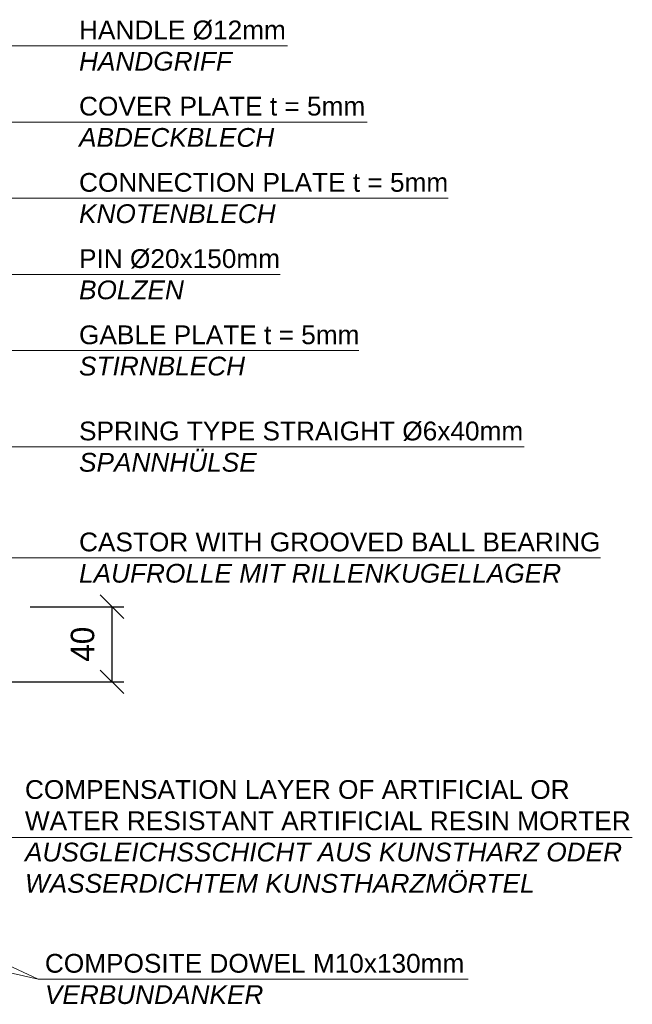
# Model space of a CAD drawing. Header units: millimetres. Extents: x -61498 to 746175, y -1322 to 24596.
# Tile 34 of 37: x 35156 to 35483, y 18210 to 18735. Entities that reach past the tile are written whole.
import ezdxf

# ---------------------------------------------------------------- set-up
doc = ezdxf.new("R2010")
doc.units = ezdxf.units.MM
doc.layers.add('Bemaßung', color=7, linetype='Continuous', lineweight=9)
doc.layers.add('Beschriftung', color=7, linetype='Continuous', lineweight=9)
doc.styles.add('LBB3.5M1000', font='isocp.shx', dxfattribs={"height": 3.5})
doc.dimstyles.new('DIN', dxfattribs={"dimtxt": 2.5, "dimasz": 2.5, "dimexe": 1.25, "dimexo": 0.625, "dimtad": 1, "dimtih": 1, "dimdec": 4, "dimdsep": 46, "dimlunit": 6, "dimtxsty": 'Standard', "dimcen": 2.5, "dimadec": 0, "dimazin": 0, "dimtfac": 1, "dimtdec": 4, "dimtmove": 0, "dimatfit": 3, "dimfxl": 0, "dimtvp": 1, "dimtolj": 1, "dimtzin": 0, "dimarcsym": 0})

# ---------------------------------------------------------------- blocks, each defined once
blk = doc.blocks.new('_Oblique')
at = {"color": 0, "linetype": 'ByBlock', "lineweight": -2}
blk.add_line((-0.5, -0.5), (0.5, 0.5), dxfattribs=at)
blk = doc.blocks.new('*D225')
at = {"layer": 'Bemaßung', "color": 0, "lineweight": -2, "transparency": 16777216}
for p, q in [((35161.98, 18421.76), (35211.8, 18421.76)), ((35205.55, 18381.76), (35205.55, 18421.76)), ((35085, 18381.76), (35211.8, 18381.76))]:
    blk.add_line(p, q, dxfattribs=at)
at = {"layer": 'DEFPOINTS', "color": 0, "transparency": 16777216}
for p in [(35151.98, 18421.76), (35205.55, 18421.76), (35075, 18381.76)]:
    blk.add_point(p, dxfattribs=at)
at = {"layer": 'Bemaßung', "color": 0, "lineweight": -2, "transparency": 16777216, "xscale": 12.5, "yscale": 12.5, "zscale": 12.5}
for p, rotation in [((35205.55, 18421.76), 90), ((35205.55, 18381.76), 270)]:
    blk.add_blockref('_Oblique', p, dxfattribs=dict(at, rotation=rotation))
at = {"layer": 'Bemaßung', "color": 0, "transparency": 16777216, "insert": (35189.88, 18401.76), "char_height": 12.5, "attachment_point": 5, "rotation": 90}
blk.add_mtext('\\A1;40', dxfattribs=at)

msp = doc.modelspace()

# ---------------------------------------------------------------- linework, layer by layer
at = {"layer": 'Beschriftung', "lineweight": 5}
for p, q in [((35052.56218, 18720.6396), (35298.97573, 18720.6396)), ((35138.42762, 18680.02572), (35341.59565, 18680.02572)), ((35043.16235, 18639.41185), (35384.5945, 18639.41185)), ((35130.37714, 18598.79798), (35295.12018, 18598.79798)), ((35133.89696, 18558.18411), (35337.07064, 18558.18411)), ((35046.58261, 18506.9318), (35425.23464, 18506.9318)), ((35117.43561, 18447.79331), (35465.92936, 18447.79331)), ((35127.47651, 18298.81157), (35482.81451, 18298.81157)), ((35166.19545, 18223.31406), (34878.29451, 18286.07468)), ((35027.93885, 18287.24185), (35166.19545, 18223.31406)), ((35395.26082, 18223.31406), (35166.19545, 18223.31406))]:
    msp.add_line(p, q, dxfattribs=at)

# ---------------------------------------------------------------- texts
at = {"layer": 'Beschriftung', "char_height": 10, "attachment_point": 1, "style": 'LBB3.5M1000'}
for s, insert, width in [('{\\fArial|b0|i0|c0|p34;HANDLE Ø12mm\\P\\fArial|b0|i1|c0|p34;HANDGRIFF}', (35187.95228, 18734.08576), 154.4004017), ('{\\fArial|b0|i0|c0|p34;COVER PLATE t = 5mm\\P\\fArial|b0|i1|c0|p34;ABDECKBLECH}', (35187.95228, 18693.47189), 154.4004017), ('{\\fArial|b0|i0|c0|p34;CONNECTION PLATE t = 5mm\\P\\fArial|b0|i1|c0|p34;KNOTENBLECH}', (35187.95228, 18652.85802), 227.8313794), ('{\\fArial|b0|i0|c0|p34;PIN Ø20x150mm\\P\\fArial|b0|i1|c0|p34;BOLZEN}', (35187.95228, 18612.24415), 227.8313794), ('{\\fArial|b0|i0|c0|p34;GABLE PLATE t = 5mm\\P\\fArial|b0|i1|c0|p34;STIRNBLECH}', (35187.95228, 18571.63027), 227.8313794), ('{\\fArial|b0|i0|c0|p34;SPRING TYPE STRAIGHT Ø6x40mm\\P\\fArial|b0|i1|c0|p34;SPANNHÜLSE}', (35187.95228, 18520.37797), 240.1767444), ('{\\fArial|b0|i0|c0|p34;CASTOR WITH GROOVED BALL BEARING\\P\\fArial|b0|i1|c0|p34;LAUFROLLE MIT RILLENKUGELLAGER}', (35187.95228, 18461.23948), 280.2245433), ('{\\fArial|b0|i0|c0|p34;COMPENSATION LAYER OF ARTIFICIAL OR\\PWATER RESISTANT ARTIFICIAL RESIN MORTER\\P\\fArial|b0|i1|c0|p34;AUSGLEICHSSCHICHT AUS KUNSTHARZ ODER\\PWASSERDICHTEM KUNSTHARZMÖRTEL}', (35159.12862, 18329.32593), 326.8811382), ('{\\fArial|b0|i0|c0|p34;COMPOSITE DOWEL M10x130mm\\P\\fArial|b0|i1|c0|p34;VERBUNDANKER}', (35169.75861, 18236.71324), 225.5103842)]:
    msp.add_mtext(s, dxfattribs=dict(at, insert=insert, width=width))

# ---------------------------------------------------------------- dimensions: what is measured, and where the dimension line sits
at = {"layer": 'Bemaßung'}
dim = msp.add_linear_dim(base=(35205.54526, 18421.76252), p1=(35074.99633, 18381.76252), p2=(35151.9837, 18421.76252), angle=90, dimstyle='DIN', override={"dimscale": 5, "dimexo": 2, "dimdec": 2, "dimblk1": 'Oblique', "dimblk2": 'Oblique', "dimsah": 1, "dimtdec": 2, "dimtmove": 2}, dxfattribs=at)
dim.commit()
dim.dimension.update_dxf_attribs({"geometry": '*D225', "text_midpoint": (35189.88063, 18401.76252), "dimtype": 160})

doc.saveas('drawing.dxf')
